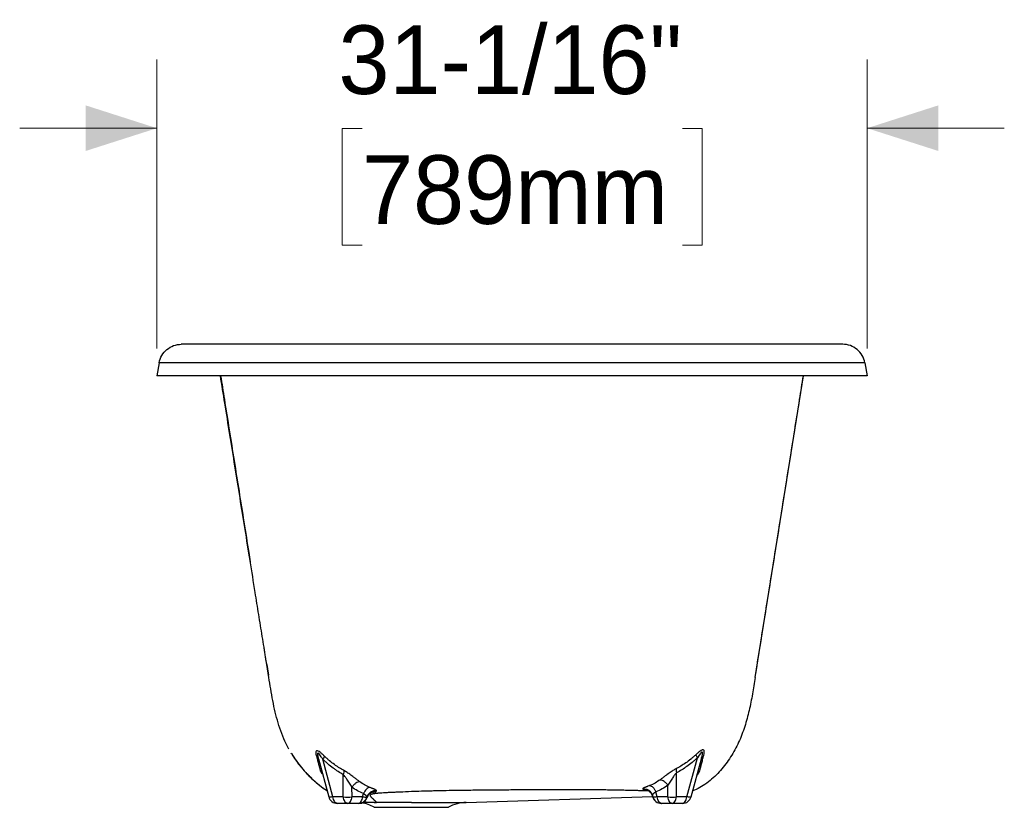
# Model space of a CAD drawing. Header units: inches. Extents: x 1.29 to 10.87, y 1.71 to 7.76.
# Tile 2 of 4: x 1.58 to 3.37, y 5.59 to 7.03. Entities that reach past the tile are written whole.
import ezdxf

# ---------------------------------------------------------------- set-up
doc = ezdxf.new("R2010")
doc.units = ezdxf.units.IN
doc.header["$MEASUREMENT"] = 0
doc.linetypes.add('SLD-Solid', pattern=[0])
doc.styles.add('SLDTEXTSTYLE0', font='txt')
doc.dimstyles.new('SLDDIMSTYLE1', dxfattribs={"dimtxt": 0.125, "dimasz": 0.13, "dimexe": 0, "dimexo": 0.0625, "dimgap": 0.03125, "dimtad": 0, "dimtih": 1, "dimtoh": 1, "dimdec": 6, "dimlfac": 24, "dimrnd": 1e-09, "dimzin": 12, "dimdsep": 46, "dimlunit": 5, "dimtxsty": 'SLDTEXTSTYLE0', "dimsah": 1, "dimcen": 0.09, "dimadec": 0, "dimazin": 3, "dimtfac": 1, "dimtdec": 0, "dimtmove": 0, "dimatfit": 0, "dimfxl": 1, "dimfrac": 2, "dimtolj": 1, "dimtzin": 12, "dimarcsym": 0})

# ---------------------------------------------------------------- blocks, each defined once
blk = doc.blocks.new('_D_5')
at = {"color": 7, "linetype": 'SLD-Solid', "lineweight": 18, "transparency": 16777216}
for p, q in [((1.8262, 6.4306), (1.8262, 6.9567)), ((3.1205, 6.4306), (3.1205, 6.9567)), ((1.8262, 6.8317), (1.5762, 6.8317)), ((2.2002, 6.8312), (2.1639, 6.8312)), ((2.1639, 6.8312), (2.1639, 6.6187)), ((2.7839, 6.8312), (2.8201, 6.8312)), ((2.8201, 6.8312), (2.8201, 6.6187)), ((3.1205, 6.8317), (3.3705, 6.8317)), ((2.1639, 6.6187), (2.2002, 6.6187)), ((2.8201, 6.6187), (2.7839, 6.6187))]:
    blk.add_line(p, q, dxfattribs=at)
for points in [[(1.8262, 6.8317), (1.6962, 6.8734), (1.6962, 6.7901)], [(3.1205, 6.8317), (3.2505, 6.7901), (3.2505, 6.8734)]]:
    blk.add_solid(points, dxfattribs=at)
at = {"color": 7, "linetype": 'SLD-Solid', "lineweight": 18, "transparency": 16777216, "char_height": 0.125, "attachment_point": 1, "style": 'SLDTEXTSTYLE0'}
for s, insert in [('31-1/16"', (2.1571, 7.019)), ('789mm', (2.2002, 6.7823))]:
    blk.add_mtext(s, dxfattribs=dict(at, insert=insert))

msp = doc.modelspace()

# ---------------------------------------------------------------- linework, layer by layer
at = {"color": 7, "linetype": 'SLD-Solid', "lineweight": 25}
for p, q in [((1.83038906, 6.40410907), (1.82624086, 6.38058347)), ((3.11632997, 6.40410907), (3.12047817, 6.38058347)), ((2.91652871, 5.83104279), (3.00466918, 6.38058347)), ((2.02644858, 5.85438725), (2.02958394, 5.83482346)), ((2.03019032, 5.83104279), (2.02645521, 5.85433054)), ((2.07145878, 5.69201821), (2.07099382, 5.69287359)), ((2.12064588, 5.68287227), (2.13941773, 5.6135032)), ((2.14709149, 5.61354247), (2.12859354, 5.68189938)), ((2.79208465, 5.61354247), (2.81135792, 5.68476453)), ((2.79975841, 5.6135032), (2.81853398, 5.68288604)), ((2.81851912, 5.68289017), (2.81894101, 5.68457531)), ((2.1659892, 5.61354247), (2.16577143, 5.65387177)), ((2.77318693, 5.61354247), (2.77342257, 5.65718008)), ((2.75734411, 5.61354247), (2.75745773, 5.63458545)), ((2.18183203, 5.61354247), (2.18173781, 5.63099158)), ((2.20111451, 5.61354247), (2.20263422, 5.61927271)), ((2.72990072, 5.61354247), (2.72922798, 5.61607912)), ((2.73806162, 5.61354247), (2.7356698, 5.62256114)), ((2.1659892, 5.61354247), (2.14709149, 5.61354247)), ((2.1741501, 5.60138399), (2.15525239, 5.60138399)), ((2.19343251, 5.60138399), (2.1741501, 5.60138399)), ((2.20111451, 5.61354247), (2.18183203, 5.61354247)), ((2.19394436, 5.60138399), (2.19859878, 5.60210031)), ((2.19394436, 5.60138399), (2.19859858, 5.60210028)), ((2.22639606, 5.60332778), (2.2013821, 5.60332778)), ((2.29002618, 5.60332778), (2.22639606, 5.60332778)), ((2.29002618, 5.60332778), (2.38981261, 5.60332778)), ((2.38981261, 5.60332778), (2.72938983, 5.61399942)), ((2.72923407, 5.61457503), (2.72952412, 5.6135032)), ((2.72951595, 5.61354247), (2.72925445, 5.61450882)), ((2.72990072, 5.61354247), (2.72951595, 5.61354247)), ((2.72953685, 5.61346522), (2.72951595, 5.61354247)), ((2.75734411, 5.61354247), (2.73806162, 5.61354247)), ((2.74574355, 5.60138399), (2.74535878, 5.60138399)), ((2.76502603, 5.60138399), (2.74574355, 5.60138399)), ((2.78392375, 5.60138399), (2.76502603, 5.60138399)), ((2.79208465, 5.61354247), (2.77318693, 5.61354247)), ((2.22244523, 5.59433019), (2.29002618, 5.59433019)), ((2.29002618, 5.59433019), (2.35760712, 5.59433019))]:
    msp.add_line(p, q, dxfattribs=at)
at = {"color": 7, "linetype": 'SLD-Solid', "lineweight": 25, "flags": 128}
for points in [[(2.81894101, 5.68457531), (2.81960523, 5.68722839), (2.82032908, 5.69139211), (2.82043576, 5.69307265), (2.82031311, 5.69429211), (2.8199297, 5.69495552), (2.81938, 5.6950232), (2.81862718, 5.69460875), (2.8176985, 5.69374052), (2.81662503, 5.69248058), (2.81415265, 5.68905604), (2.81135792, 5.68476453), (2.81135792, 5.68476453)], [(2.14709149, 5.61354247), (2.14544907, 5.61328184), (2.1439621, 5.61309266), (2.14265417, 5.61297794), (2.14154601, 5.61293949), (2.1406552, 5.61297794), (2.13999585, 5.61309266), (2.13957844, 5.61328184), (2.13940956, 5.61354247)], [(2.15525239, 5.60138399), (2.15387612, 5.6016031), (2.15253662, 5.60225456), (2.15126966, 5.60332098), (2.15010909, 5.60477387), (2.14908592, 5.60657441), (2.14822748, 5.60867451), (2.1475567, 5.61101806), (2.14709149, 5.61354247)], [(2.1741501, 5.60138399), (2.17277384, 5.6016031), (2.17143433, 5.60225456), (2.17016737, 5.60332098), (2.16900681, 5.60477387), (2.16798364, 5.60657441), (2.1671252, 5.60867451), (2.16645441, 5.61101806), (2.1659892, 5.61354247)], [(2.1741501, 5.60138399), (2.1754456, 5.6016031), (2.17670649, 5.60225456), (2.17789908, 5.60332098), (2.17899153, 5.60477387), (2.17995465, 5.60657441), (2.18076271, 5.60867451), (2.18139413, 5.61101806), (2.18183203, 5.61354247)], [(2.19343264, 5.60138399), (2.19472813, 5.60160311), (2.19598901, 5.60225459), (2.1971816, 5.60332101), (2.19827404, 5.6047739), (2.19923715, 5.60657444), (2.2000452, 5.60867453), (2.20067661, 5.61101808), (2.20111451, 5.61354247)], [(2.73806162, 5.61354247), (2.73637744, 5.61328184), (2.73484177, 5.61309266), (2.73347898, 5.61297794), (2.73231067, 5.61293949), (2.73135537, 5.61297794), (2.73062822, 5.61309266), (2.73014076, 5.61328184), (2.72990072, 5.61354247)], [(2.74574355, 5.60138399), (2.74444805, 5.6016031), (2.74318717, 5.60225456), (2.74199457, 5.60332098), (2.74090212, 5.60477387), (2.739939, 5.60657441), (2.73913094, 5.60867451), (2.73849953, 5.61101806), (2.73806162, 5.61354247)], [(2.76502603, 5.60138399), (2.76373054, 5.6016031), (2.76246965, 5.60225456), (2.76127705, 5.60332098), (2.7601846, 5.60477387), (2.75922148, 5.60657441), (2.75841342, 5.60867451), (2.75778201, 5.61101806), (2.75734411, 5.61354247)], [(2.76502603, 5.60138399), (2.7664023, 5.6016031), (2.7677418, 5.60225456), (2.76900876, 5.60332098), (2.77016933, 5.60477387), (2.7711925, 5.60657441), (2.77205094, 5.60867451), (2.77272173, 5.61101806), (2.77318693, 5.61354247)], [(2.78392375, 5.60138399), (2.78530001, 5.6016031), (2.78663952, 5.60225456), (2.78790648, 5.60332098), (2.78906704, 5.60477387), (2.79009021, 5.60657441), (2.79094865, 5.60867451), (2.79161944, 5.61101806), (2.79208465, 5.61354247)], [(2.79976657, 5.61354247), (2.7995977, 5.61328184), (2.79918028, 5.61309266), (2.79852094, 5.61297794), (2.79763012, 5.61293949), (2.79652196, 5.61297794), (2.79521403, 5.61309266), (2.79372707, 5.61328184), (2.79208465, 5.61354247)]]:
    msp.add_lwpolyline(points, dxfattribs=at)
at = {"color": 7, "linetype": 'SLD-Solid', "lineweight": 25}
for centre, radius, start, end in [((2.15525322, 5.61778612), 0.01640213, 194.99445895, 269.99711116), ((2.17391062, 5.66473924), 0.05180596, 261.20466096, 278.79533904), ((2.18803955, 5.53331641), 0.07004593, 60.5813372, 80.81727156), ((2.20565685, 5.63047856), 0.01753464, 254.98633702, 281.03184845), ((2.39201281, 5.53331641), 0.07004593, 91.8, 119.4186628), ((2.74535961, 5.61778612), 0.01640213, 194.99445895, 269.99711116), ((2.74574438, 5.61778612), 0.01640213, 194.99445895, 269.99711116), ((2.76526552, 5.66473924), 0.05180596, 261.20466096, 278.79533904), ((2.78392292, 5.61778612), 0.01640213, 270.00288884, 345.00554105)]:
    msp.add_arc(centre, radius, start, end, dxfattribs=at)
for points, knots in [([(1.83038906, 6.40410907), (1.83121765, 6.40880836), (1.83287447, 6.41336043), (1.83764626, 6.42162541), (1.84076006, 6.42533629), (1.84807086, 6.43147078), (1.85226607, 6.43389288), (1.8612341, 6.43715698), (1.86600471, 6.43799817), (1.8707765, 6.43799817)], [0, 0, 0, 0, 0.25, 0.25, 0.5, 0.5, 0.75, 0.75, 1, 1, 1, 1]), ([(3.07594251, 6.43799817), (3.07594242, 6.43799817), (3.07510845, 6.43799817), (3.07167853, 6.43799817), (3.06908247, 6.43799817), (3.0620606, 6.43799817), (3.05763459, 6.43799817), (3.04691679, 6.43799817), (3.04062495, 6.43799817), (3.02617691, 6.43799817), (3.01802054, 6.43799817), (2.99988579, 6.43799817), (2.98990752, 6.43799817), (2.96821653, 6.43799817), (2.95650363, 6.43799817), (2.9314677, 6.43799817), (2.91814524, 6.43799817), (2.89004308, 6.43799817), (2.87526355, 6.43799817), (2.84441857, 6.43799817), (2.8283533, 6.43799817), (2.79512165, 6.43799817), (2.77795555, 6.43799817), (2.74271288, 6.43799817), (2.72463655, 6.43799817), (2.66932952, 6.43799817), (2.63102502, 6.43799817), (2.55299835, 6.43799817), (2.51327427, 6.43799817), (2.43382366, 6.43799817), (2.39409656, 6.43799817), (2.33556982, 6.43799817), (2.31623777, 6.43799817), (2.27810623, 6.43799817), (2.25930712, 6.43799817), (2.22242721, 6.43799817), (2.20434612, 6.43799817), (2.16909216, 6.43799817), (2.15191955, 6.43799817), (2.11867388, 6.43799817), (2.10260096, 6.43799817), (2.07173931, 6.43799817), (2.05695086, 6.43799817), (2.02883001, 6.43799817), (2.0154978, 6.43799817), (1.9904417, 6.43799817), (1.97871807, 6.43799817), (1.9570043, 6.43799817), (1.9470144, 6.43799817), (1.92885246, 6.43799817), (1.92068028, 6.43799817), (1.90619864, 6.43799817), (1.89988912, 6.43799817), (1.88913866, 6.43799817), (1.88469765, 6.43799817), (1.87765286, 6.43799817), (1.87504898, 6.43799817), (1.87247035, 6.43799817), (1.87183174, 6.43799817), (1.87119653, 6.43799817), (1.87103857, 6.43799817), (1.87088105, 6.43799817), (1.87082215, 6.43799817), (1.8707879, 6.43799817), (1.87078057, 6.43799817), (1.87077732, 6.43799817), (1.87077652, 6.43799817), (1.8707765, 6.43799817)], [0, 0, 0, 0, 0.03125, 0.03125, 0.0625, 0.0625, 0.09375, 0.09375, 0.125, 0.125, 0.15625, 0.15625, 0.1875, 0.1875, 0.21875, 0.21875, 0.25, 0.25, 0.28125, 0.28125, 0.3125, 0.3125, 0.34375, 0.34375, 0.375, 0.375, 0.4375, 0.4375, 0.5, 0.5, 0.5625, 0.5625, 0.59375, 0.59375, 0.625, 0.625, 0.65625, 0.65625, 0.6875, 0.6875, 0.71875, 0.71875, 0.75, 0.75, 0.78125, 0.78125, 0.8125, 0.8125, 0.84375, 0.84375, 0.875, 0.875, 0.90625, 0.90625, 0.9375, 0.9375, 0.96875, 0.96875, 0.984375, 0.984375, 0.9921875, 0.9921875, 0.99609375, 0.998046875, 0.9990234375, 0.9990234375, 1, 1, 1, 1]), ([(3.11632997, 6.40410907), (3.11550135, 6.40880836), (3.11384454, 6.41336043), (3.10907275, 6.42162541), (3.10595895, 6.42533629), (3.09864815, 6.43147078), (3.09445294, 6.43389288), (3.08548491, 6.43715698), (3.0807143, 6.43799817), (3.07594251, 6.43799817)], [0, 0, 0, 0, 0.25, 0.25, 0.5, 0.5, 0.75, 0.75, 1, 1, 1, 1]), ([(3.11632997, 6.40410907), (3.11632997, 6.40410907), (3.11544159, 6.40410907), (3.11178292, 6.40410907), (3.10901247, 6.40410907), (3.1015148, 6.40410907), (3.09678742, 6.40410907), (3.08533645, 6.40410907), (3.07861269, 6.40410907), (3.06316962, 6.40410907), (3.05445015, 6.40410907), (3.03506116, 6.40410907), (3.02439148, 6.40410907), (3.00119722, 6.40410907), (2.98867352, 6.40410907), (2.96191122, 6.40410907), (2.94767284, 6.40410907), (2.9176469, 6.40410907), (2.90185957, 6.40410907), (2.86892162, 6.40410907), (2.85177122, 6.40410907), (2.81630636, 6.40410907), (2.79799212, 6.40410907), (2.76040524, 6.40410907), (2.74113283, 6.40410907), (2.70183489, 6.40410907), (2.68180992, 6.40410907), (2.64120329, 6.40410907), (2.62062055, 6.40410907), (2.55831234, 6.40410907), (2.51602679, 6.40410907), (2.43145088, 6.40410907), (2.38916074, 6.40410907), (2.32683911, 6.40410907), (2.30625081, 6.40410907), (2.26563104, 6.40410907), (2.24559852, 6.40410907), (2.20628286, 6.40410907), (2.18700033, 6.40410907), (2.14939067, 6.40410907), (2.13106378, 6.40410907), (2.09557116, 6.40410907), (2.07840566, 6.40410907), (2.0454352, 6.40410907), (2.02963046, 6.40410907), (1.99956761, 6.40410907), (1.98530972, 6.40410907), (1.9585065, 6.40410907), (1.9459614, 6.40410907), (1.92272261, 6.40410907), (1.91202975, 6.40410907), (1.89258529, 6.40410907), (1.8838337, 6.40410907), (1.8683219, 6.40410907), (1.86156175, 6.40410907), (1.85004352, 6.40410907), (1.84528549, 6.40410907), (1.83774077, 6.40410907), (1.83495414, 6.40410907), (1.83127825, 6.40410907), (1.83038906, 6.40410907), (1.83038906, 6.40410907)], [0, 0, 0, 0, 0.03125, 0.03125, 0.0625, 0.0625, 0.09375, 0.09375, 0.125, 0.125, 0.15625, 0.15625, 0.1875, 0.1875, 0.21875, 0.21875, 0.25, 0.25, 0.28125, 0.28125, 0.3125, 0.3125, 0.34375, 0.34375, 0.375, 0.375, 0.40625, 0.40625, 0.4375, 0.4375, 0.5, 0.5, 0.5625, 0.5625, 0.59375, 0.59375, 0.625, 0.625, 0.65625, 0.65625, 0.6875, 0.6875, 0.71875, 0.71875, 0.75, 0.75, 0.78125, 0.78125, 0.8125, 0.8125, 0.84375, 0.84375, 0.875, 0.875, 0.90625, 0.90625, 0.9375, 0.9375, 0.96875, 0.96875, 1, 1, 1, 1]), ([(3.12047817, 6.38058347), (3.12047817, 6.38058347), (3.11958491, 6.38058347), (3.11590485, 6.38058347), (3.11311789, 6.38058347), (3.10557411, 6.38058347), (3.10081711, 6.38058347), (3.08929276, 6.38058347), (3.08252524, 6.38058347), (3.06698006, 6.38058347), (3.05820224, 6.38058347), (3.03868227, 6.38058347), (3.02793996, 6.38058347), (3.00458726, 6.38058347), (2.99197778, 6.38058347), (2.96503256, 6.38058347), (2.95069705, 6.38058347), (2.92046739, 6.38058347), (2.90457348, 6.38058347), (2.87141492, 6.38058347), (2.85415049, 6.38058347), (2.818452, 6.38058347), (2.80001817, 6.38058347), (2.76218823, 6.38058347), (2.74279236, 6.38058347), (2.70324497, 6.38058347), (2.68309402, 6.38058347), (2.64223377, 6.38058347), (2.62152341, 6.38058347), (2.55883087, 6.38058347), (2.5162872, 6.38058347), (2.4311951, 6.38058347), (2.38864682, 6.38058347), (2.32594083, 6.38058347), (2.30522489, 6.38058347), (2.26435148, 6.38058347), (2.24419295, 6.38058347), (2.20462778, 6.38058347), (2.18522175, 6.38058347), (2.14736894, 6.38058347), (2.1289224, 6.38058347), (2.09319601, 6.38058347), (2.0759164, 6.38058347), (2.04272514, 6.38058347), (2.02681373, 6.38058347), (1.99654694, 6.38058347), (1.98219179, 6.38058347), (1.95520539, 6.38058347), (1.94257437, 6.38058347), (1.91917683, 6.38058347), (1.90841116, 6.38058347), (1.88883531, 6.38058347), (1.88002515, 6.38058347), (1.86441076, 6.38058347), (1.85760661, 6.38058347), (1.84601455, 6.38058347), (1.8412267, 6.38058347), (1.83363556, 6.38058347), (1.83083232, 6.38058347), (1.82713494, 6.38058347), (1.82624086, 6.38058347), (1.82624086, 6.38058347)], [0, 0, 0, 0, 0.03125, 0.03125, 0.0625, 0.0625, 0.09375, 0.09375, 0.125, 0.125, 0.15625, 0.15625, 0.1875, 0.1875, 0.21875, 0.21875, 0.25, 0.25, 0.28125, 0.28125, 0.3125, 0.3125, 0.34375, 0.34375, 0.375, 0.375, 0.40625, 0.40625, 0.4375, 0.4375, 0.5, 0.5, 0.5625, 0.5625, 0.59375, 0.59375, 0.625, 0.625, 0.65625, 0.65625, 0.6875, 0.6875, 0.71875, 0.71875, 0.75, 0.75, 0.78125, 0.78125, 0.8125, 0.8125, 0.84375, 0.84375, 0.875, 0.875, 0.90625, 0.90625, 0.9375, 0.9375, 0.96875, 0.96875, 1, 1, 1, 1]), ([(2.02642435, 5.85477679), (2.02640114, 5.85492393), (2.02635967, 5.85518678), (2.02612305, 5.85666666), (2.02588114, 5.85817813), (2.02563194, 5.85973429), (2.02526194, 5.86204412), (2.02475087, 5.86523344), (2.02388603, 5.87062904), (2.02278961, 5.87746773), (2.02085373, 5.88954016), (2.01827626, 5.90561044), (2.01505828, 5.92567148), (2.01184057, 5.94572891), (2.00861989, 5.96580359), (2.0034123, 5.99826106), (1.9961964, 6.04323242), (1.98697253, 6.1007144), (1.97774532, 6.15821495), (1.96851797, 6.21571506), (1.95928826, 6.27322914), (1.95046996, 6.32817926), (1.9447259, 6.3639727), (1.94206024, 6.38058347)], [0, 0, 0, 0, 0.0065012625, 0.0116135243, 0.0160123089, 0.0200164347, 0.0238281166, 0.0329362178, 0.0415846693, 0.0584439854, 0.0748390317, 0.1135928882, 0.1518120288, 0.1898245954, 0.2276313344, 0.2653974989, 0.3728549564, 0.4800711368, 0.5870505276, 0.6939784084, 0.800784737, 0.9075495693, 1, 1, 1, 1]), ([(1.94237312, 6.38058347), (1.94464313, 6.36623582), (1.94992457, 6.33285448), (1.95812585, 6.28130753), (1.96703913, 6.22541019), (1.97596917, 6.16954068), (1.9849021, 6.11373425), (1.99175985, 6.07092706), (1.99559355, 6.04699762), (1.99649759, 6.04135471)], [0, 0, 0, 0, 0.1201314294, 0.2794986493, 0.4418585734, 0.6072585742, 0.7756937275, 0.9471052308, 1, 1, 1, 1]), ([(2.91652871, 5.83104279), (2.91952636, 5.84974391), (2.92548431, 5.88691303), (2.93449028, 5.94315859), (2.94349274, 5.99936141), (2.95249998, 6.05558), (2.96150667, 6.11180139), (2.97050803, 6.1680346), (2.97949634, 6.22426764), (2.98847052, 6.28054474), (2.99673268, 6.33247141), (3.00205482, 6.36610603), (3.00434565, 6.38058347)], [0, 0, 0, 0, 0.1094150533, 0.2174660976, 0.3240270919, 0.4289829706, 0.5322391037, 0.6337276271, 0.7334117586, 0.8312870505, 0.9273804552, 1, 1, 1, 1]), ([(2.06686704, 5.70046562), (2.06508517, 5.70363178), (2.05997284, 5.71271571), (2.05347855, 5.7286984), (2.04697264, 5.74801161), (2.04170949, 5.76809066), (2.03733102, 5.78875222), (2.0335859, 5.80987572), (2.03132111, 5.82399378), (2.03019032, 5.83104279)], [0, 0, 0, 0, 0.0798781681, 0.2291758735, 0.3784309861, 0.528126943, 0.6854554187, 0.8429510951, 1, 1, 1, 1]), ([(2.91652871, 5.83104279), (2.91491702, 5.8209942), (2.91329996, 5.81091247), (2.90972312, 5.79078412), (2.90776359, 5.78073874), (2.90317576, 5.76083637), (2.90054766, 5.75098076), (2.89585946, 5.73646072), (2.89417224, 5.73166417), (2.89050738, 5.72217696), (2.88853029, 5.71748822), (2.88639133, 5.71286983)], [0, 0, 0, 0, 0.25, 0.25, 0.5, 0.5, 0.75, 0.75, 0.875, 0.875, 1, 1, 1, 1]), ([(2.88639133, 5.71286983), (2.88415497, 5.7082831), (2.87968224, 5.69910964), (2.87182886, 5.68595513), (2.86316814, 5.67332708), (2.85357948, 5.66137707), (2.84301296, 5.65028258), (2.83140578, 5.6402486), (2.8190053, 5.632013), (2.8093346, 5.62677977), (2.80382413, 5.62486592), (2.80273047, 5.62448608)], [0, 0, 0, 0, 0.1228064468, 0.2456129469, 0.3684233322, 0.4912281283, 0.6140448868, 0.7368716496, 0.859623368, 0.9721396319, 1, 1, 1, 1]), ([(2.07128603, 5.69236255), (2.07411157, 5.68797106), (2.07976293, 5.67918765), (2.08942854, 5.66683846), (2.09982861, 5.65511916), (2.11099274, 5.64408952), (2.12304556, 5.63408341), (2.13150562, 5.62759417), (2.1362025, 5.6249738), (2.13633346, 5.62490074)], [0, 0, 0, 0, 0.1657710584, 0.3315584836, 0.4973811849, 0.6632458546, 0.8291951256, 0.9952377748, 1, 1, 1, 1]), ([(2.0732576, 5.68914467), (2.07350407, 5.68876039), (2.07396804, 5.688037), (2.07476695, 5.68681458), (2.07553945, 5.6856496), (2.07628673, 5.6845394), (2.0769337, 5.68359013), (2.07763677, 5.68257101), (2.07838796, 5.68149489), (2.07947462, 5.67996001), (2.08106026, 5.67776746), (2.08322952, 5.67485952), (2.08596691, 5.67132171), (2.08931096, 5.66718343), (2.0932651, 5.66252584), (2.09784763, 5.6574193), (2.10308368, 5.65193423), (2.10892743, 5.64622258), (2.11502657, 5.64070779), (2.1214819, 5.6353192), (2.12776061, 5.63054636), (2.13285878, 5.62697459), (2.13560205, 5.62524614), (2.13637112, 5.62476158)], [0, 0, 0, 0, 0.069325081, 0.13050068, 0.1840125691, 0.2285241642, 0.2621766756, 0.2819070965, 0.3016103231, 0.3228956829, 0.358162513, 0.397773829, 0.4409511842, 0.487686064, 0.5386087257, 0.594270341, 0.6549558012, 0.7207392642, 0.7893917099, 0.85127123, 0.9215280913, 0.9780007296, 1, 1, 1, 1]), ([(2.13185092, 5.68726193), (2.13038881, 5.68867443), (2.12896448, 5.6900209), (2.12623374, 5.69248431), (2.12492888, 5.69359954), (2.12251334, 5.69546118), (2.12140331, 5.69620568), (2.11946037, 5.6971937), (2.11862922, 5.69743422), (2.11729987, 5.69736951), (2.1168019, 5.69706528), (2.11612549, 5.69600377), (2.11594636, 5.69525), (2.11584555, 5.69344472), (2.11592204, 5.69239477), (2.11627439, 5.69010075), (2.11655041, 5.68885649), (2.11690837, 5.68754913)], [0, 0, 0, 0, 0.125, 0.125, 0.25, 0.25, 0.375, 0.375, 0.5, 0.5, 0.625, 0.625, 0.75, 0.75, 0.875, 0.875, 1, 1, 1, 1]), ([(2.12859354, 5.68189938), (2.12759225, 5.68350401), (2.12662428, 5.68502821), (2.12479195, 5.68780971), (2.12392849, 5.68906521), (2.12236536, 5.6911581), (2.12166633, 5.69199341), (2.12049571, 5.69310214), (2.12002554, 5.69337224), (2.11934884, 5.69330201), (2.11914231, 5.69296275), (2.11897072, 5.69177551), (2.11900442, 5.6909313), (2.11925685, 5.68890444), (2.1194745, 5.68772354), (2.12004884, 5.68513622), (2.12040564, 5.68372956), (2.12081763, 5.68224671)], [0, 0, 0, 0, 0.125, 0.125, 0.25, 0.25, 0.375, 0.375, 0.5, 0.5, 0.625, 0.625, 0.75, 0.75, 0.875, 0.875, 1, 1, 1, 1]), ([(2.80824737, 5.68998807), (2.80671647, 5.68854486), (2.80518157, 5.68715617), (2.80212311, 5.68449352), (2.80060075, 5.68322058), (2.79604661, 5.67955342), (2.79303076, 5.677313), (2.78404675, 5.67109851), (2.77814181, 5.66762597), (2.7723252, 5.66462557)], [0, 0, 0, 0, 0.125, 0.125, 0.25, 0.25, 0.5, 0.5, 1, 1, 1, 1]), ([(2.82255225, 5.68758336), (2.8229271, 5.68897364), (2.82322242, 5.69031124), (2.82362007, 5.6928145), (2.82372239, 5.69398067), (2.82368198, 5.69603584), (2.8235389, 5.69692426), (2.82294403, 5.69828297), (2.82249078, 5.69875047), (2.82154409, 5.69903479), (2.82118408, 5.69906043), (2.82037602, 5.69896578), (2.81992747, 5.69884489), (2.81847801, 5.69827679), (2.81737297, 5.6976239), (2.81499578, 5.69593836), (2.81372462, 5.69490948), (2.81106678, 5.69260968), (2.80967967, 5.69133834), (2.80824737, 5.68998807)], [0, 0, 0, 0, 0.125, 0.125, 0.25, 0.25, 0.375, 0.375, 0.5, 0.5, 0.5625, 0.5625, 0.625, 0.625, 0.75, 0.75, 0.875, 0.875, 1, 1, 1, 1]), ([(2.80824737, 5.68998807), (2.80850892, 5.68931121), (2.8089094, 5.68851767), (2.80995906, 5.68675497), (2.81060816, 5.68578597), (2.81135792, 5.68476453)], [0, 0, 0, 0, 0.5, 0.5, 1, 1, 1, 1]), ([(2.11690837, 5.68754913), (2.11772335, 5.68457264), (2.11847089, 5.68184268), (2.11950152, 5.67807927), (2.11982934, 5.6768821), (2.12045912, 5.67457803), (2.12076076, 5.67347273), (2.12162428, 5.67030854), (2.1221503, 5.66837888), (2.12311888, 5.66482095), (2.12356148, 5.66319247), (2.12396994, 5.66168743)], [0, 0, 0, 0, 0.25, 0.25, 0.375, 0.375, 0.5, 0.5, 0.75, 0.75, 1, 1, 1, 1]), ([(2.11690837, 5.68754913), (2.11791592, 5.68687394), (2.11876626, 5.68607311), (2.12008655, 5.68428231), (2.12055636, 5.68329251), (2.12081763, 5.68224671)], [0, 0, 0, 0, 0.5, 0.5, 1, 1, 1, 1]), ([(2.16577143, 5.65387177), (2.16276199, 5.65558378), (2.15972603, 5.65742397), (2.15514536, 5.66039685), (2.15361441, 5.66142268), (2.15053235, 5.66356004), (2.14898226, 5.66467102), (2.14431381, 5.66813447), (2.14118151, 5.6706136), (2.13648339, 5.67460436), (2.13491663, 5.67598063), (2.13256031, 5.67812643), (2.13177551, 5.67885367), (2.1301929, 5.68034765), (2.12939179, 5.6811176), (2.12859354, 5.68189938)], [0, 0, 0, 0, 0.25, 0.25, 0.375, 0.375, 0.5, 0.5, 0.75, 0.75, 0.875, 0.875, 0.9375, 0.9375, 1, 1, 1, 1]), ([(2.16704041, 5.66137523), (2.16420056, 5.66293056), (2.16133408, 5.66460848), (2.15700319, 5.66733054), (2.15555549, 5.66827156), (2.15264194, 5.67023628), (2.1511761, 5.67125946), (2.1467574, 5.67445537), (2.14378712, 5.676751), (2.13933097, 5.68045907), (2.13784487, 5.68173982), (2.1356107, 5.68373967), (2.13486671, 5.68441792), (2.13336661, 5.68581224), (2.13260739, 5.68653132), (2.13185096, 5.68726193)], [0, 0, 0, 0, 0.25, 0.25, 0.375, 0.375, 0.5, 0.5, 0.75, 0.75, 0.875, 0.875, 0.9375, 0.9375, 1, 1, 1, 1]), ([(2.81135792, 5.68476453), (2.8097456, 5.68321578), (2.80812848, 5.68172285), (2.80490473, 5.67885532), (2.80329944, 5.67748184), (2.79849556, 5.6735179), (2.79531206, 5.67108621), (2.78582285, 5.66431674), (2.77957794, 5.66049922), (2.77342257, 5.65718008)], [0, 0, 0, 0, 0.125, 0.125, 0.25, 0.25, 0.5, 0.5, 1, 1, 1, 1]), ([(2.81553842, 5.6610223), (2.81592416, 5.66253315), (2.8163474, 5.66417737), (2.81728571, 5.6677916), (2.81780083, 5.66976163), (2.81894265, 5.67409428), (2.8195694, 5.67645692), (2.82060901, 5.68035054), (2.82097208, 5.68170648), (2.82173469, 5.68454767), (2.82213401, 5.6860322), (2.82255225, 5.68758336)], [0, 0, 0, 0, 0.25, 0.25, 0.5, 0.5, 0.75, 0.75, 0.875, 0.875, 1, 1, 1, 1]), ([(2.82255225, 5.68758336), (2.82146069, 5.68692371), (2.82053991, 5.68612334), (2.81911925, 5.68431017), (2.81861954, 5.68329759), (2.818352, 5.68222265)], [0, 0, 0, 0, 0.5, 0.5, 1, 1, 1, 1]), ([(2.12396991, 5.6616875), (2.12427232, 5.6608688), (2.12491856, 5.65911923), (2.12653095, 5.65648139), (2.1279715, 5.65474546), (2.12844288, 5.65417743)], [0, 0, 0, 0, 0.3717469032, 0.7944245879, 1, 1, 1, 1]), ([(2.12396994, 5.66168743), (2.12520558, 5.660712), (2.12666933, 5.65955649), (2.12735404, 5.65794059), (2.12746075, 5.65768876)], [0, 0, 0, 0, 0.844155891, 1, 1, 1, 1]), ([(2.16704041, 5.66137524), (2.16715251, 5.66045583), (2.16709959, 5.65933105), (2.16666916, 5.65678598), (2.16629174, 5.65536615), (2.16577143, 5.65387177)], [0, 0, 0, 0, 0.5, 0.5, 1, 1, 1, 1]), ([(2.18173781, 5.63099158), (2.18098793, 5.63222108), (2.18019677, 5.63350398), (2.17860083, 5.63606453), (2.17779682, 5.63734092), (2.17622453, 5.63980506), (2.17545562, 5.64099373), (2.17397295, 5.64324537), (2.17325915, 5.64430838), (2.17120771, 5.64728906), (2.16996004, 5.64899704), (2.16769835, 5.65184451), (2.16668327, 5.65298593), (2.16577143, 5.65387177)], [0, 0, 0, 0, 0.125, 0.125, 0.25, 0.25, 0.375, 0.375, 0.5, 0.5, 0.75, 0.75, 1, 1, 1, 1]), ([(2.1960625, 5.64090064), (2.19475467, 5.64187982), (2.19336487, 5.64292112), (2.19054153, 5.64503835), (2.18910949, 5.64611302), (2.18629236, 5.64822149), (2.18490625, 5.64925586), (2.18221998, 5.65124405), (2.1809198, 5.6521978), (2.17716697, 5.65491), (2.17486241, 5.65651761), (2.17065877, 5.6592791), (2.16875759, 5.66043478), (2.16704042, 5.66137525)], [0, 0, 0, 0, 0.125, 0.125, 0.25, 0.25, 0.375, 0.375, 0.5, 0.5, 0.75, 0.75, 1, 1, 1, 1]), ([(2.7723252, 5.66462557), (2.77057995, 5.66372533), (2.76865518, 5.66260255), (2.76443259, 5.65991021), (2.76213427, 5.65834029), (2.75841468, 5.6556942), (2.75712951, 5.65476402), (2.7544788, 5.65282449), (2.75311297, 5.65181499), (2.75032218, 5.64974293), (2.7488968, 5.64868019), (2.74605444, 5.64656015), (2.7446372, 5.64550282), (2.74328214, 5.64449204)], [0, 0, 0, 0, 0.25, 0.25, 0.5, 0.5, 0.625, 0.625, 0.75, 0.75, 0.875, 0.875, 1, 1, 1, 1]), ([(2.77342257, 5.65718008), (2.77249728, 5.65633584), (2.77147051, 5.65522548), (2.7691999, 5.65243973), (2.76795578, 5.65076403), (2.76524559, 5.64686916), (2.76377651, 5.64464638), (2.76144241, 5.64100134), (2.76064316, 5.63973542), (2.75903877, 5.63716412), (2.75823342, 5.63585841), (2.75745773, 5.63458545)], [0, 0, 0, 0, 0.25, 0.25, 0.5, 0.5, 0.75, 0.75, 0.875, 0.875, 1, 1, 1, 1]), ([(2.7723252, 5.66462557), (2.77220759, 5.66369492), (2.7722426, 5.66257173), (2.77261443, 5.66004886), (2.77295121, 5.65864957), (2.77342257, 5.65718008)], [0, 0, 0, 0, 0.5, 0.5, 1, 1, 1, 1]), ([(2.81037296, 5.65272797), (2.81086224, 5.65327813), (2.81250125, 5.65512107), (2.81446108, 5.65805432), (2.81519711, 5.66008203), (2.81553842, 5.66102232)], [0, 0, 0, 0, 0.1858133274, 0.6224428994, 1, 1, 1, 1]), ([(2.81553842, 5.66102232), (2.81397827, 5.65990028), (2.81228777, 5.65868451), (2.81152774, 5.65691519), (2.81146914, 5.65677877)], [0, 0, 0, 0, 0.9228985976, 1, 1, 1, 1]), ([(2.1960625, 5.64090064), (2.19499462, 5.64091738), (2.19381307, 5.64069189), (2.19134129, 5.63977791), (2.1900515, 5.63908972), (2.18749366, 5.63732034), (2.18622605, 5.63623946), (2.18384078, 5.63379359), (2.18272357, 5.63242892), (2.18173781, 5.63099158)], [0, 0, 0, 0, 0.25, 0.25, 0.5, 0.5, 0.75, 0.75, 1, 1, 1, 1]), ([(2.72409786, 5.63392208), (2.72308749, 5.63353158), (2.72207742, 5.63313944), (2.72073737, 5.63261596), (2.72031848, 5.63245174), (2.71954064, 5.63214558), (2.71918089, 5.63200334), (2.71817852, 5.63160506), (2.71761281, 5.6313775), (2.71662821, 5.6309763), (2.71620803, 5.63080216), (2.71508987, 5.63033077), (2.71453412, 5.63008465), (2.71361755, 5.62965771), (2.71326043, 5.62947827), (2.71268058, 5.62916212), (2.71245824, 5.62902556), (2.71211003, 5.62878102), (2.7119845, 5.62867316), (2.71171949, 5.62838026), (2.71168986, 5.62822525), (2.71175881, 5.62809347)], [0, 0, 0, 0, 0.0625, 0.0625, 0.09375, 0.09375, 0.125, 0.125, 0.1875, 0.1875, 0.25, 0.25, 0.375, 0.375, 0.5, 0.5, 0.625, 0.625, 0.75, 0.75, 1, 1, 1, 1]), ([(2.72409789, 5.63392209), (2.72507651, 5.63387152), (2.72612038, 5.63355916), (2.72823563, 5.63244039), (2.72930667, 5.63163432), (2.73137013, 5.62960847), (2.73236221, 5.62838903), (2.73416931, 5.62565696), (2.73498398, 5.62414467), (2.7356698, 5.62256114)], [0, 0, 0, 0, 0.25, 0.25, 0.5, 0.5, 0.75, 0.75, 1, 1, 1, 1]), ([(2.75745773, 5.63458545), (2.75411142, 5.63209525), (2.75060145, 5.62983391), (2.74331478, 5.62581797), (2.73953851, 5.6240636), (2.7356698, 5.62256114)], [0, 0, 0, 0, 0.5, 0.5, 1, 1, 1, 1]), ([(2.74328214, 5.64449205), (2.74434795, 5.64448604), (2.74552223, 5.64424362), (2.74797254, 5.64330861), (2.74924816, 5.64261632), (2.75177519, 5.6408503), (2.75302619, 5.63977688), (2.75538042, 5.63735424), (2.75648323, 5.63600531), (2.75745773, 5.63458545)], [0, 0, 0, 0, 0.25, 0.25, 0.5, 0.5, 0.75, 0.75, 1, 1, 1, 1]), ([(2.20263422, 5.61927271), (2.19890386, 5.62077417), (2.19527811, 5.6225087), (2.18829691, 5.62642683), (2.18494126, 5.62861012), (2.18173781, 5.63099158)], [0, 0, 0, 0, 0.5, 0.5, 1, 1, 1, 1]), ([(2.21438226, 5.63058531), (2.21339755, 5.63054495), (2.21234412, 5.63024103), (2.21020443, 5.62913627), (2.20911855, 5.62833562), (2.20702249, 5.62631725), (2.20601269, 5.62509989), (2.20416978, 5.62236968), (2.20333699, 5.62085729), (2.20263421, 5.61927271)], [0, 0, 0, 0, 0.25, 0.25, 0.5, 0.5, 0.75, 0.75, 1, 1, 1, 1]), ([(2.20901218, 5.61326792), (2.20896799, 5.61351429), (2.20887712, 5.61377858), (2.20855663, 5.61437003), (2.20832917, 5.61469611), (2.20780565, 5.61528048), (2.20760022, 5.61549143), (2.20709876, 5.61596296), (2.20680333, 5.61622351), (2.20623958, 5.61668517), (2.20603185, 5.61685058), (2.20555714, 5.61721684), (2.20528945, 5.6174182), (2.20467443, 5.6178676), (2.20432707, 5.6181156), (2.20353992, 5.61866312), (2.20309794, 5.61896394), (2.20263422, 5.61927271)], [0, 0, 0, 0, 0.25, 0.25, 0.5, 0.5, 0.625, 0.625, 0.75, 0.75, 0.8125, 0.8125, 0.875, 0.875, 0.9375, 0.9375, 1, 1, 1, 1]), ([(2.226545, 5.62450599), (2.22466936, 5.62470202), (2.22276012, 5.62457291), (2.21909757, 5.62367947), (2.21734512, 5.62291535), (2.21420265, 5.62084163), (2.21281338, 5.6195325), (2.2105611, 5.61652272), (2.20969862, 5.61482277), (2.2091502, 5.61302708)], [0, 0, 0, 0, 0.25, 0.25, 0.5, 0.5, 0.75, 0.75, 1, 1, 1, 1]), ([(2.22575152, 5.62289431), (2.2240036, 5.62299983), (2.22223891, 5.62282367), (2.21885422, 5.62192583), (2.21723482, 5.62120429), (2.21430547, 5.61928886), (2.21299603, 5.6180953), (2.21081987, 5.61535706), (2.20995354, 5.61381286), (2.2093527, 5.61217155)], [0, 0, 0, 0, 0.25, 0.25, 0.5, 0.5, 0.75, 0.75, 1, 1, 1, 1]), ([(2.226545, 5.62450599), (2.2266198, 5.62465311), (2.22659324, 5.62482446), (2.22633042, 5.62514314), (2.22620525, 5.62525982), (2.22585853, 5.62552209), (2.22563726, 5.62566761), (2.22506218, 5.62600168), (2.22470926, 5.62618986), (2.22403095, 5.62652371), (2.2237798, 5.62664367), (2.22321427, 5.62690607), (2.22289997, 5.62704848), (2.2221822, 5.62736622), (2.22177881, 5.62754153), (2.22084199, 5.62794137), (2.22030997, 5.6281653), (2.21903424, 5.62869502), (2.21828967, 5.62900111), (2.21696753, 5.62953982), (2.21649133, 5.62973318), (2.21547537, 5.63014446), (2.21493676, 5.63036193), (2.21438226, 5.63058531)], [0, 0, 0, 0, 0.25, 0.25, 0.375, 0.375, 0.5, 0.5, 0.625, 0.625, 0.6875, 0.6875, 0.75, 0.75, 0.8125, 0.8125, 0.875, 0.875, 0.9375, 0.9375, 0.96875, 0.96875, 1, 1, 1, 1]), ([(2.22639606, 5.60332778), (2.22637038, 5.6033914), (2.22633819, 5.60346025), (2.2262569, 5.60361095), (2.22620774, 5.60369285), (2.2260879, 5.60387274), (2.22601731, 5.60397067), (2.22584879, 5.60418669), (2.22575082, 5.60430479), (2.22552022, 5.60456639), (2.22538754, 5.60470991), (2.22508025, 5.6050278), (2.2249056, 5.60520219), (2.2245084, 5.60558666), (2.22428575, 5.60579681), (2.22378955, 5.60625605), (2.22351597, 5.60650518), (2.22292345, 5.60703996), (2.22260461, 5.60732555), (2.22193382, 5.60792637), (2.22158195, 5.60824153), (2.22086087, 5.60889255), (2.22049176, 5.60922834), (2.21975268, 5.60991178), (2.21938279, 5.61025936), (2.21865666, 5.61095983), (2.21830032, 5.61131284), (2.21761711, 5.61201911), (2.21729021, 5.61237232), (2.21668422, 5.6130745), (2.21640483, 5.61342359), (2.21591729, 5.61411425), (2.21570922, 5.61445578), (2.21539552, 5.61512704), (2.2152898, 5.61545676), (2.21522067, 5.61609996), (2.21525698, 5.61641347), (2.21551402, 5.61701918), (2.21573575, 5.61731138), (2.21640504, 5.61786835), (2.21685159, 5.61813304), (2.21799641, 5.61862904), (2.21869523, 5.61886025), (2.21992828, 5.6191776), (2.22036981, 5.61927848), (2.22130973, 5.61947009), (2.22180813, 5.61956081), (2.22285559, 5.61973215), (2.22340464, 5.61981276), (2.22454527, 5.6199645), (2.22513639, 5.62003563), (2.22635359, 5.62016976), (2.22698012, 5.62023277), (2.2282659, 5.62035261), (2.22892485, 5.62040946), (2.23095462, 5.62057418), (2.23237999, 5.62067662), (2.23545527, 5.62088204), (2.23710867, 5.62098503), (2.23983407, 5.62114622), (2.2407873, 5.62120123), (2.2422801, 5.62128555), (2.24278805, 5.62131395), (2.24383178, 5.62137172), (2.24437016, 5.62140124), (2.24601488, 5.62149057), (2.2471496, 5.62155116), (2.24893908, 5.62164482), (2.24955056, 5.62167652), (2.25046725, 5.62172343), (2.25077134, 5.62173888), (2.25137448, 5.62176928), (2.25167564, 5.62178436), (2.25259375, 5.62183017), (2.2532275, 5.62186159), (2.25454874, 5.62192679), (2.25523402, 5.62196044), (2.25662185, 5.62202798), (2.25732218, 5.62206173), (2.258376, 5.62211193), (2.2587284, 5.62212863), (2.25944074, 5.62216226), (2.2598002, 5.62217916), (2.26161082, 5.62226391), (2.2630986, 5.62233228), (2.26615074, 5.6224699), (2.26771967, 5.62253941), (2.27572595, 5.6228873), (2.28267599, 5.62316783), (2.29002618, 5.62343671)], [0, 0, 0, 0, 0.03125, 0.03125, 0.0625, 0.0625, 0.09375, 0.09375, 0.125, 0.125, 0.15625, 0.15625, 0.1875, 0.1875, 0.21875, 0.21875, 0.25, 0.25, 0.28125, 0.28125, 0.3125, 0.3125, 0.34375, 0.34375, 0.375, 0.375, 0.40625, 0.40625, 0.4375, 0.4375, 0.46875, 0.46875, 0.5, 0.5, 0.53125, 0.53125, 0.5625, 0.5625, 0.59375, 0.59375, 0.625, 0.625, 0.65625, 0.65625, 0.671875, 0.671875, 0.6875, 0.6875, 0.703125, 0.703125, 0.71875, 0.71875, 0.734375, 0.734375, 0.75, 0.75, 0.78125, 0.78125, 0.8125, 0.8125, 0.828125, 0.828125, 0.8359375, 0.8359375, 0.84375, 0.84375, 0.859375, 0.859375, 0.8671875, 0.8671875, 0.87109375, 0.87109375, 0.875, 0.875, 0.8828125, 0.8828125, 0.890625, 0.890625, 0.8984375, 0.8984375, 0.90234375, 0.90234375, 0.90625, 0.90625, 0.921875, 0.921875, 0.9375, 0.9375, 1, 1, 1, 1]), ([(2.21981296, 5.62213558), (2.22059819, 5.62216326), (2.22269283, 5.62223709), (2.22499547, 5.62246384), (2.22549142, 5.62274622), (2.22575152, 5.62289431)], [0, 0, 0, 0, 0.2218934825, 0.5919094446, 1, 1, 1, 1]), ([(2.22575152, 5.62289431), (2.22577509, 5.62294636), (2.22579946, 5.62299905), (2.22585068, 5.62310781), (2.22587753, 5.62316387), (2.2259621, 5.62333863), (2.22602399, 5.62346418), (2.22615746, 5.62373371), (2.2262286, 5.623877), (2.22632213, 5.62406454), (2.22634108, 5.6241025), (2.22637958, 5.62417937), (2.22639953, 5.62421912), (2.22644071, 5.62430076), (2.22646143, 5.62434161), (2.22650275, 5.62442289), (2.22652372, 5.62446413), (2.226545, 5.62450599)], [0, 0, 0, 0, 0.125, 0.125, 0.25, 0.25, 0.5, 0.5, 0.75, 0.75, 0.8125, 0.8125, 0.875, 0.875, 0.9375, 0.9375, 1, 1, 1, 1]), ([(2.29002618, 5.62343671), (2.29588836, 5.62365114), (2.30201515, 5.62385833), (2.31467595, 5.62424796), (2.32121128, 5.6244304), (2.33122554, 5.62468187), (2.33459747, 5.62476202), (2.34139822, 5.62491497), (2.34482727, 5.62498778), (2.3552176, 5.62519609), (2.36227921, 5.62532149), (2.37325169, 5.62549459), (2.37697449, 5.62554981), (2.38460314, 5.62565639), (2.38850875, 5.62570773), (2.39653743, 5.62580724), (2.400661, 5.62585541), (2.409144, 5.62594909), (2.41350395, 5.6259946), (2.42244541, 5.62608321), (2.42702586, 5.62612629), (2.43635508, 5.62621003), (2.44110495, 5.62625069), (2.45069006, 5.62632948), (2.45552501, 5.6263676), (2.46515825, 5.62644088), (2.46995842, 5.62647606), (2.47465514, 5.62650933)], [0, 0, 0, 0, 0.125, 0.125, 0.25, 0.25, 0.3125, 0.3125, 0.375, 0.375, 0.5, 0.5, 0.5625, 0.5625, 0.625, 0.625, 0.6875, 0.6875, 0.75, 0.75, 0.8125, 0.8125, 0.875, 0.875, 0.9375, 0.9375, 1, 1, 1, 1]), ([(2.47465514, 5.62650933), (2.48176945, 5.62655825), (2.49592777, 5.62665561), (2.51668395, 5.62677632), (2.53648696, 5.62686982), (2.5549324, 5.62692867), (2.57121492, 5.62694958), (2.58560958, 5.62693748), (2.59857205, 5.62689856), (2.61121266, 5.6268304), (2.62358512, 5.6267319), (2.63574493, 5.6266023), (2.64753987, 5.62644399), (2.65884431, 5.62626161), (2.66967289, 5.62605978), (2.67984674, 5.62584624), (2.68941821, 5.6256248), (2.69787706, 5.62540974), (2.70445432, 5.62522896), (2.70919856, 5.62508734), (2.71259433, 5.62498043), (2.71563476, 5.6248786), (2.718416, 5.62477611), (2.72024123, 5.62470609), (2.72106443, 5.62466791), (2.72108667, 5.62466688)], [0, 0, 0, 0, 0.066892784, 0.1331244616, 0.1955954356, 0.2546731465, 0.3101713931, 0.3551024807, 0.3997945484, 0.4453587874, 0.4926279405, 0.5412937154, 0.5924617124, 0.6442001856, 0.6957835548, 0.7493860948, 0.8001768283, 0.8504598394, 0.8937247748, 0.918044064, 0.9397946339, 0.9598510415, 0.9795453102, 0.9994472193, 1, 1, 1, 1]), ([(2.7117588, 5.62809348), (2.71192528, 5.62777524), (2.71206855, 5.62749894), (2.7123133, 5.627013), (2.71241474, 5.62680344), (2.71249856, 5.62661844)], [0, 0, 0, 0, 0.5, 0.5, 1, 1, 1, 1]), ([(2.71175881, 5.62809347), (2.71367378, 5.62828455), (2.71562219, 5.62813646), (2.71934892, 5.62717999), (2.72112629, 5.62637186), (2.72429291, 5.62419403), (2.72568134, 5.6228249), (2.72789965, 5.61969269), (2.72872896, 5.61793042), (2.72922798, 5.61607913)], [0, 0, 0, 0, 0.25, 0.25, 0.5, 0.5, 0.75, 0.75, 1, 1, 1, 1]), ([(2.71249856, 5.62661844), (2.71436045, 5.62672178), (2.7162398, 5.62650503), (2.71981857, 5.62545612), (2.72151719, 5.6246242), (2.72453873, 5.62244051), (2.72586097, 5.62108923), (2.72797725, 5.61802229), (2.72877082, 5.6163073), (2.72925445, 5.61450882)], [0, 0, 0, 0, 0.25, 0.25, 0.5, 0.5, 0.75, 0.75, 1, 1, 1, 1]), ([(2.71249856, 5.62661844), (2.71269397, 5.62651254), (2.71306798, 5.62630986), (2.71488645, 5.62614465), (2.71667271, 5.62608982), (2.71740092, 5.62606746)], [0, 0, 0, 0, 0.3932306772, 0.7526349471, 1, 1, 1, 1]), ([(2.7356698, 5.62256114), (2.73554104, 5.62247924), (2.73528236, 5.62231471), (2.73490382, 5.62207032), (2.73453076, 5.62182651), (2.7341646, 5.62158368), (2.73380575, 5.62134193), (2.73345494, 5.62110144), (2.73311281, 5.62086239), (2.73278003, 5.62062492), (2.73245729, 5.6203892), (2.73214528, 5.62015539), (2.73184468, 5.61992363), (2.73155621, 5.61969407), (2.73103367, 5.61926349), (2.7303825, 5.61867039), (2.72985382, 5.61806343), (2.72955008, 5.61761044), (2.7293782, 5.61728262), (2.72926089, 5.61696667), (2.72919758, 5.61666163), (2.72918177, 5.61636611), (2.72921265, 5.61617435), (2.72922798, 5.61607912)], [0, 0, 0, 0, 0.0304534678, 0.0611807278, 0.0921820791, 0.1234578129, 0.1550082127, 0.1868335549, 0.2189341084, 0.2513101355, 0.2839618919, 0.3168896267, 0.3500935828, 0.3835739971, 0.4173311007, 0.5420663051, 0.6595180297, 0.7181635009, 0.7760443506, 0.8331643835, 0.8895275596, 0.9451380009, 1, 1, 1, 1]), ([(2.72922798, 5.61607912), (2.72925164, 5.61573616), (2.72926369, 5.61544065), (2.72927061, 5.61492396), (2.7292655, 5.61470285), (2.72925445, 5.61450882)], [0, 0, 0, 0, 0.5, 0.5, 1, 1, 1, 1]), ([(2.19343256, 5.60138399), (2.19517702, 5.60138399), (2.19692117, 5.60167152), (2.20022977, 5.60279211), (2.20179363, 5.60362496), (2.20457991, 5.6057503), (2.20580184, 5.60704241), (2.2077778, 5.60995281), (2.20853148, 5.6115706), (2.20901218, 5.61326792)], [0, 0, 0, 0, 0.25, 0.25, 0.5, 0.5, 0.75, 0.75, 1, 1, 1, 1]), ([(2.19345554, 5.60138399), (2.19519991, 5.60138399), (2.19694399, 5.60166469), (2.20025664, 5.60275933), (2.20182464, 5.60357307), (2.20462678, 5.60565184), (2.20586042, 5.6069165), (2.20786917, 5.60976954), (2.20864392, 5.61135743), (2.2091502, 5.61302708)], [0, 0, 0, 0, 0.25, 0.25, 0.5, 0.5, 0.75, 0.75, 1, 1, 1, 1]), ([(2.19394436, 5.60138399), (2.19388889, 5.60138399), (2.19379581, 5.60138399), (2.1936682, 5.60138399), (2.19356763, 5.60138399), (2.19350647, 5.60138399), (2.19347957, 5.60138399)], [0, 0, 0, 0, 0.3438867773, 0.5770288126, 0.81399914, 1, 1, 1, 1]), ([(2.19834459, 5.60198551), (2.19957015, 5.60241672), (2.20202028, 5.60327879), (2.20510342, 5.60562793), (2.20722375, 5.60792608), (2.20796661, 5.6095629), (2.20818533, 5.61004483)], [0, 0, 0, 0, 0.2928153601, 0.5853966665, 0.8779294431, 1, 1, 1, 1]), ([(2.19859858, 5.60210028), (2.19869065, 5.60211376), (2.2004291, 5.60236825), (2.20345584, 5.60424913), (2.207226, 5.60759195), (2.2086438, 5.61064501), (2.2093527, 5.61217155)], [0, 0, 0, 0, 0.0183002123, 0.3455329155, 0.6727656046, 1, 1, 1, 1]), ([(2.2031142, 5.60432115), (2.20561405, 5.60412216), (2.21336025, 5.60350556), (2.22113221, 5.60339957), (2.226396, 5.60332778)], [0, 0, 0, 0, 0.3227204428, 1, 1, 1, 1]), ([(2.2093527, 5.61217155), (2.20934273, 5.61219901), (2.20933302, 5.61222691), (2.2093137, 5.61228497), (2.20930409, 5.61231511), (2.20927557, 5.61240919), (2.20925705, 5.61247645), (2.20922214, 5.61261876), (2.20920565, 5.61269433), (2.20918697, 5.61279355), (2.20918333, 5.61281364), (2.20917623, 5.61285436), (2.20917272, 5.61287542), (2.20916582, 5.61291843), (2.20916252, 5.61293997), (2.20915621, 5.61298305), (2.20915315, 5.6130049), (2.2091502, 5.61302708)], [0, 0, 0, 0, 0.125, 0.125, 0.25, 0.25, 0.5, 0.5, 0.75, 0.75, 0.8125, 0.8125, 0.875, 0.875, 0.9375, 0.9375, 1, 1, 1, 1])]:
    msp.add_open_spline(points, degree=3, knots=knots, dxfattribs=at)
for points in [[(2.13185096, 5.68726193), (2.13159576, 5.68658568), (2.13077357, 5.68497076), (2.12939446, 5.68296178), (2.12859354, 5.68189938)], [(2.21438227, 5.6305853), (2.21109261, 5.63191046), (2.20473625, 5.63496025), (2.19886976, 5.63879897), (2.1960625, 5.64090064)], [(2.74328215, 5.64449204), (2.74034512, 5.64230123), (2.73419104, 5.63833458), (2.72753311, 5.63524978), (2.72409789, 5.63392209)], [(2.19345554, 5.60138399), (2.19345363, 5.60138399), (2.19344598, 5.60138399), (2.19343256, 5.60138399)], [(2.2091502, 5.61302708), (2.20915496, 5.6130954), (2.20911441, 5.61317375), (2.20901218, 5.61326792)]]:
    msp.add_open_spline(points, degree=3, dxfattribs=at)

# ---------------------------------------------------------------- dimensions: what is measured, and where the dimension line sits
at = {"color": 7, "linetype": 'SLD-Solid', "lineweight": 18}
dim = msp.add_linear_dim(base=(3.12047817, 6.83171935), p1=(1.82624086, 6.38058347), p2=(3.12047817, 6.38058347), dimstyle='SLDDIMSTYLE1', dxfattribs=at)
dim.commit()
dim.dimension.update_dxf_attribs({"geometry": '_D_5', "text_midpoint": (2.49204389, 6.83171935), "dimtype": 160})

doc.saveas('drawing.dxf')
